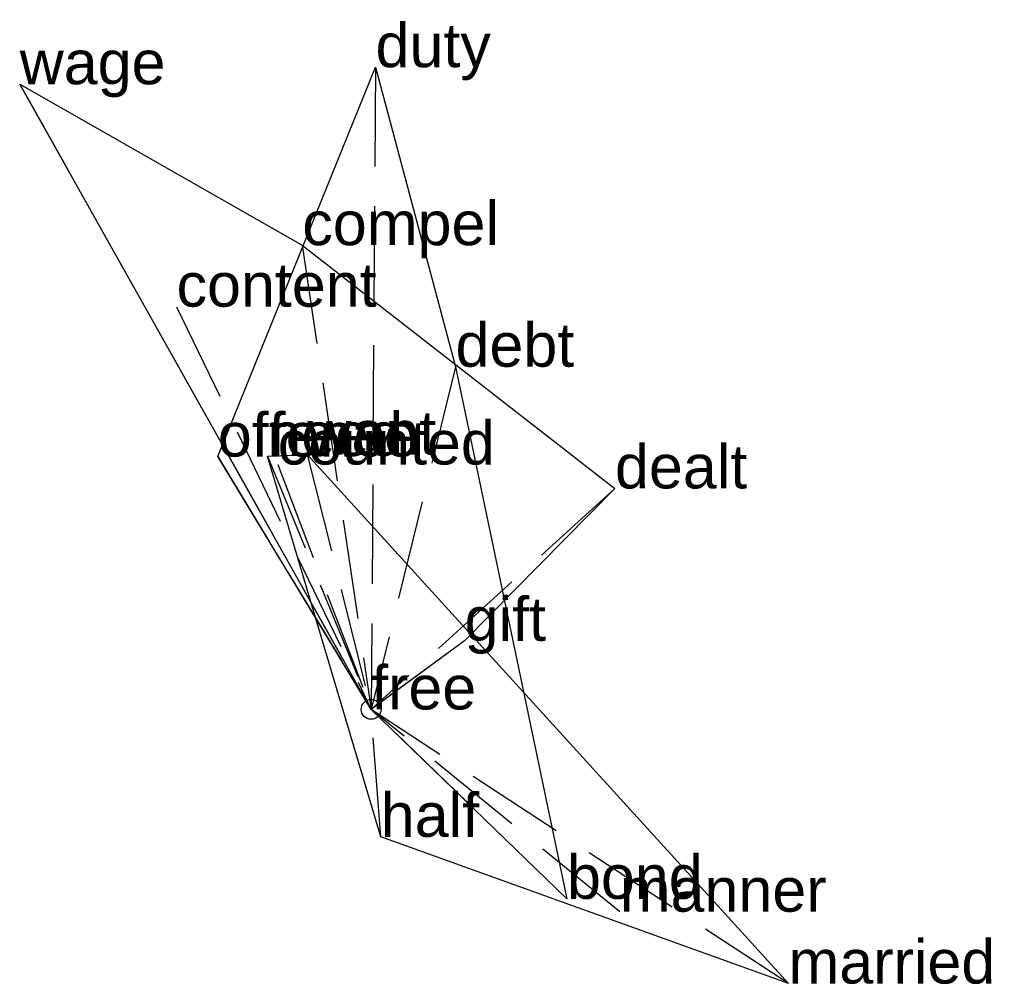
# Model space of a CAD drawing. Extents: x -0.89 to 1.59, y -0.69 to 1.74.
import ezdxf

# ---------------------------------------------------------------- set-up
doc = ezdxf.new("R2010")
doc.units = 0
doc.linetypes.add('DASHED2', pattern=[0.3, 0.25, -0.05])
for name, color, linetype in [('TEXT_nt', 1, 'CONTINUOUS'), ('TEXT_ot', 1, 'CONTINUOUS'), ('TEXT_q', 1, 'CONTINUOUS')]:
    doc.layers.add(name, color=color, linetype=linetype)
doc.styles.get("Standard").update_dxf_attribs({"font": 'arial.ttf'})

# ---------------------------------------------------------------- blocks, each defined once
blk = doc.blocks.new('ot-free')
at = {"layer": 'LINES_ot', "linetype": 'DASHED2'}
for p in [(-0.8851, 1.5733), (-0.1733, 1.1683), (-0.4901, 1.0135), (0.6141, 0.5561), (0.2355, 0.1725), (0, 0)]:
    blk.add_line(p, (0, 0), dxfattribs=at)
at = {"layer": 'ORIGIN_ot'}
blk.add_circle((0, 0), 0.025, dxfattribs=at)
at = {"layer": 'TEXT_ot'}
for s, p in [('wage', (-0.8851, 1.5733)), ('compel', (-0.1733, 1.1683)), ('content', (-0.4901, 1.0135)), ('dealt', (0.6141, 0.5561)), ('gift', (0.2355, 0.1725)), ('free', (0, 0))]:
    blk.add_text(s, height=0.11, dxfattribs=at).set_placement(p)
blk = doc.blocks.new('nt-free')
at = {"layer": 'LINES_nt', "linetype": 'DASHED2'}
for p in [(0.0111, 1.6162), (0.2125, 0.8624), (-0.3861, 0.6363), (-0.2353, 0.6162), (0, 0), (0.4932, -0.4768)]:
    blk.add_line(p, (0, 0), dxfattribs=at)
at = {"layer": 'ORIGIN_nt'}
blk.add_circle((0, 0), 0.025, dxfattribs=at)
at = {"layer": 'TEXT_nt'}
for s, p in [('duty', (0.0111, 1.6162)), ('debt', (0.2125, 0.8624)), ('offence', (-0.3861, 0.6363)), ('counted', (-0.2353, 0.6162)), ('free', (0, 0)), ('bond', (0.4932, -0.4768))]:
    blk.add_text(s, height=0.11, dxfattribs=at).set_placement(p)
blk = doc.blocks.new('q-free')
at = {"layer": 'LINES_q', "linetype": 'DASHED2'}
for p in [(-0.2614, 0.6376), (-0.1608, 0.6413), (0, 0), (0.6261, -0.5091), (1.051, -0.6899), (0.0243, -0.3208)]:
    blk.add_line(p, (0, 0), dxfattribs=at)
at = {"layer": 'ORIGIN_q'}
blk.add_circle((0, 0), 0.025, dxfattribs=at)
at = {"layer": 'TEXT_q'}
for s, p in [('need', (-0.2614, 0.6376)), ('want', (-0.1608, 0.6413)), ('free', (0, 0)), ('half', (0.0243, -0.3208)), ('manner', (0.6261, -0.5091)), ('married', (1.051, -0.6899))]:
    blk.add_text(s, height=0.11, dxfattribs=at).set_placement(p)

msp = doc.modelspace()

# ---------------------------------------------------------------- linework, layer by layer
at = {"layer": 'OUTLINE_nt', "linetype": 'CONTINUOUS'}
msp.add_polyline3d([(0.4932, -0.4768, 0), (0, 0, 0), (-0.3861, 0.6363, 0), (0.0111, 1.6162, 0), (0.2125, 0.8624, 0), (0.4932, -0.4768, 0)], close=True, dxfattribs=at)
at = {"layer": 'OUTLINE_ot', "linetype": 'CONTINUOUS'}
msp.add_polyline3d([(0, 0, 0), (-0.8851, 1.5733, 0), (-0.1733, 1.1683, 0), (0.6141, 0.5561, 0), (0.2355, 0.1725, 0), (0, 0, 0)], close=True, dxfattribs=at)
at = {"layer": 'OUTLINE_q', "linetype": 'CONTINUOUS'}
msp.add_polyline3d([(1.051, -0.6899, 0), (0.0243, -0.3208, 0), (-0.2614, 0.6376, 0), (-0.1608, 0.6413, 0), (1.051, -0.6899, 0)], close=True, dxfattribs=at)

# ---------------------------------------------------------------- block references
for name in ['nt-free', 'ot-free', 'q-free']:
    msp.add_blockref(name, (0, 0))

doc.saveas('drawing.dxf')
